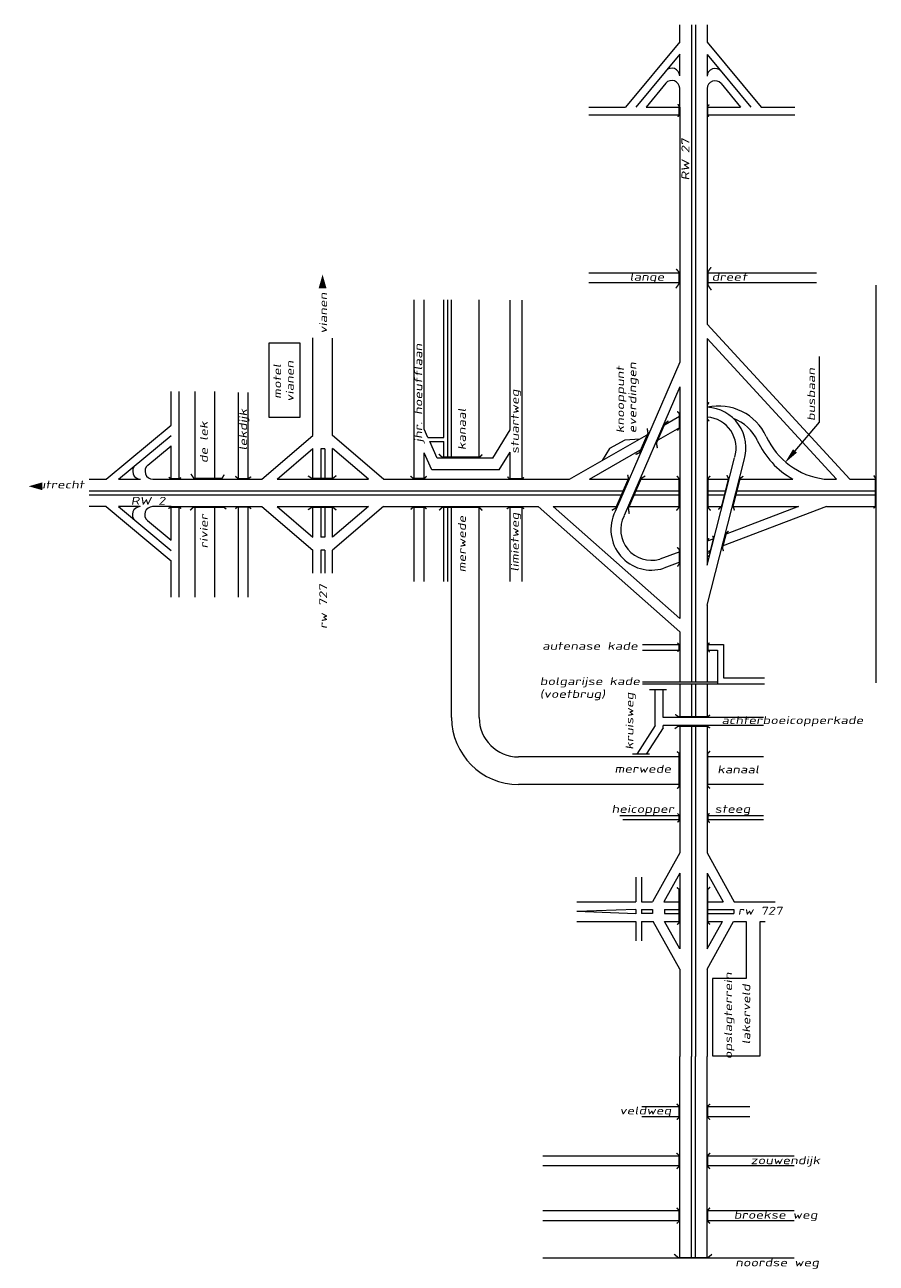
# Model space of a CAD drawing. Header units: metres. Extents: x 534 to 2631, y -2348 to -1484.
# Tile 10 of 13: x 1716 to 1878, y -1720 to -1484. Entities that reach past the tile are written whole.
import ezdxf

# ---------------------------------------------------------------- set-up
doc = ezdxf.new("R2010")
doc.units = ezdxf.units.M
doc.linetypes.add('135-8$0$DASHDOT', pattern=[25.4, 12.7, -6.35, 0, -6.35])
for name, color, linetype, lineweight in [('135-8$0$AFBREEKLIJN', 2, '135-8$0$DASHDOT', 0), ('135-8$0$STROOI', 7, 'Continuous', 0), ('135-8$0$TEXT', 178, 'Continuous', 0)]:
    doc.layers.add(name, color=color, linetype=linetype, lineweight=lineweight)
doc.styles.add('135-8$0$ISO25', font='ISO9.SHX', dxfattribs={"width": 1.5, "oblique": 10})

msp = doc.modelspace()

# ---------------------------------------------------------------- linework, layer by layer
at = {"layer": '135-8$0$AFBREEKLIJN'}
for p, q in [((1838.42, -1611.22), (1835.15, -1611.22)), ((1835.2, -1623.45), (1831.94, -1623.45))]:
    msp.add_line(p, q, dxfattribs=at)
at = {"layer": '135-8$0$STROOI', "color": 7}
for p, q in [((1840.92, -1487.72), (1840.92, -1484.47)), ((1843.17, -1484.47), (1843.17, -1609.68)), ((1843.92, -1484.47), (1843.92, -1609.68)), ((1846.17, -1484.47), (1846.17, -1487.78)), ((1840.92, -1487.72), (1830.62, -1500.16)), ((1846.17, -1487.78), (1856.43, -1500.16)), ((1840.92, -1490.07), (1832.57, -1500.16)), ((1840.92, -1494.23), (1840.92, -1490.07)), ((1846.17, -1490.13), (1854.48, -1500.16)), ((1846.17, -1490.13), (1846.17, -1494.29)), ((1838.27, -1495.63), (1834.51, -1500.16)), ((1848.83, -1495.68), (1852.54, -1500.16)), ((1840.92, -1500.16), (1840.92, -1496.58)), ((1846.17, -1496.64), (1846.17, -1517.42)), ((1823.64, -1500.16), (1830.62, -1500.16)), ((1834.51, -1500.16), (1840.92, -1500.16)), ((1840.92, -1500.16), (1840.92, -1517.42)), ((1846.17, -1500.16), (1852.54, -1500.16)), ((1856.43, -1500.16), (1862.84, -1500.16)), ((1823.64, -1501.66), (1828.16, -1501.66)), ((1828.91, -1501.66), (1840.92, -1501.66)), ((1846.17, -1501.66), (1862.84, -1501.66)), ((1840.92, -1517.42), (1840.92, -1548.75)), ((1846.17, -1517.42), (1846.17, -1541.51)), ((1840.92, -1531.79), (1823.59, -1531.79)), ((1867.01, -1531.79), (1846.17, -1531.79)), ((1840.92, -1533.66), (1823.59, -1533.66)), ((1867.01, -1533.66), (1846.17, -1533.66)), ((1878.29, -1534.08), (1878.29, -1609.88)), ((1790.33, -1571.06), (1790.33, -1536.89)), ((1792.21, -1561.54), (1792.21, -1536.89)), ((1795.96, -1563.16), (1795.96, -1536.89)), ((1796.71, -1567.06), (1796.71, -1536.89)), ((1797.46, -1567.06), (1797.46, -1536.89)), ((1802.71, -1567.06), (1802.71, -1536.89)), ((1808.63, -1561.68), (1808.63, -1536.99)), ((1810.88, -1571.06), (1810.88, -1536.99)), ((1873.33, -1571.06), (1846.17, -1541.51)), ((1762.72, -1559.29), (1762.72, -1545.11)), ((1762.72, -1545.11), (1768.51, -1545.11)), ((1768.51, -1545.11), (1768.51, -1559.29)), ((1771.02, -1560.53), (1771.02, -1544.15)), ((1774.77, -1562.78), (1774.77, -1544.17)), ((1870.78, -1571.06), (1846.17, -1544.28)), ((1846.17, -1544.28), (1846.17, -1587.46)), ((1840.92, -1548.75), (1828.63, -1577.24)), ((1744.04, -1560.8), (1744.04, -1554.39)), ((1745.54, -1571.06), (1745.54, -1554.39)), ((1748.59, -1571.03), (1748.59, -1554.39)), ((1752.34, -1571.03), (1752.34, -1554.39)), ((1756.84, -1571.08), (1756.84, -1554.54)), ((1758.72, -1571.08), (1758.72, -1554.54)), ((1840.92, -1553.48), (1830.36, -1577.98)), ((1840.92, -1553.48), (1840.92, -1597.65)), ((1768.51, -1559.29), (1762.72, -1559.29)), ((1837.73, -1560.88), (1840.87, -1559.08)), ((1731.66, -1571.06), (1744.04, -1560.8)), ((1792.95, -1563.16), (1792.21, -1561.54)), ((1805.29, -1567.06), (1808.63, -1561.68)), ((1819.94, -1571.06), (1835.02, -1562.43)), ((1836.5, -1563.75), (1840.92, -1561.21)), ((1734.01, -1571.06), (1744.04, -1562.75)), ((1739.57, -1568.4), (1744.04, -1564.7)), ((1744.04, -1571.06), (1744.04, -1564.7)), ((1761.31, -1571.06), (1771.02, -1562.78)), ((1784.48, -1571.06), (1774.77, -1562.78)), ((1792.95, -1563.16), (1795.96, -1563.16)), ((1794.73, -1567.06), (1793.29, -1563.91)), ((1793.29, -1563.91), (1795.96, -1563.91)), ((1795.96, -1567.06), (1795.96, -1563.91)), ((1764.2, -1571.06), (1771.02, -1565.24)), ((1771.02, -1571.06), (1771.02, -1565.25)), ((1772.52, -1565.29), (1772.52, -1571.06)), ((1773.27, -1565.29), (1772.52, -1565.29)), ((1773.27, -1565.29), (1773.27, -1571.06)), ((1774.77, -1571.06), (1774.77, -1565.24)), ((1781.59, -1571.06), (1774.77, -1565.24)), ((1792.21, -1571.06), (1792.21, -1566.05)), ((1793.7, -1569.31), (1792.21, -1566.05)), ((1805.29, -1567.06), (1794.73, -1567.06)), ((1806.54, -1569.31), (1808.63, -1565.95)), ((1808.63, -1571.06), (1808.63, -1565.95)), ((1823.72, -1571.06), (1833.78, -1565.3)), ((1846.17, -1587.46), (1851.39, -1566.98)), ((1806.54, -1569.31), (1793.7, -1569.31)), ((1846.17, -1595.06), (1853.21, -1567.45)), ((1728.36, -1571.06), (1731.66, -1571.06)), ((1734.01, -1571.06), (1738.18, -1571.06)), ((1740.53, -1571.06), (1761.31, -1571.06)), ((1764.2, -1571.06), (1781.59, -1571.06)), ((1784.48, -1571.06), (1819.94, -1571.06)), ((1823.72, -1571.06), (1831.3, -1571.06)), ((1833.34, -1571.06), (1840.92, -1571.06)), ((1846.17, -1571.06), (1850.35, -1571.06)), ((1852.29, -1571.06), (1862.51, -1571.06)), ((1868.45, -1571.06), (1870.78, -1571.06)), ((1873.33, -1571.06), (1878.29, -1571.06)), ((1728.36, -1573.31), (1830.33, -1573.31)), ((1728.36, -1574.06), (1830, -1574.06)), ((1832.05, -1574.06), (1840.92, -1574.06)), ((1832.37, -1573.31), (1840.92, -1573.31)), ((1846.17, -1573.31), (1849.78, -1573.31)), ((1846.17, -1574.06), (1849.59, -1574.06)), ((1851.52, -1574.06), (1878.29, -1574.06)), ((1851.71, -1573.31), (1878.29, -1573.31)), ((1731.61, -1576.31), (1728.36, -1576.31)), ((1731.61, -1576.31), (1744.04, -1586.61)), ((1733.96, -1576.31), (1744.04, -1584.67)), ((1738.12, -1576.31), (1733.96, -1576.31)), ((1744.04, -1576.31), (1740.47, -1576.31)), ((1744.04, -1576.31), (1761.31, -1576.31)), ((1744.04, -1582.72), (1744.04, -1576.31)), ((1745.54, -1588.33), (1745.54, -1576.31)), ((1748.59, -1593.59), (1748.59, -1576.28)), ((1752.34, -1593.59), (1752.34, -1576.28)), ((1756.84, -1593.59), (1756.84, -1576.23)), ((1758.72, -1593.59), (1758.72, -1576.23)), ((1761.31, -1576.31), (1771.02, -1584.59)), ((1764.2, -1576.31), (1771.02, -1582.13)), ((1764.2, -1576.31), (1781.59, -1576.31)), ((1771.02, -1582.12), (1771.02, -1576.31)), ((1772.52, -1576.31), (1772.52, -1582.14)), ((1773.27, -1576.31), (1773.27, -1582.14)), ((1781.59, -1576.31), (1774.77, -1582.13)), ((1784.48, -1576.31), (1774.77, -1584.59)), ((1774.77, -1582.13), (1774.77, -1576.31)), ((1784.48, -1576.31), (1813.98, -1576.31)), ((1790.33, -1590.55), (1790.33, -1576.31)), ((1792.21, -1590.55), (1792.21, -1576.31)), ((1795.96, -1590.55), (1795.96, -1576.31)), ((1796.71, -1590.55), (1796.71, -1576.31)), ((1797.46, -1616.51), (1797.46, -1576.31)), ((1802.71, -1616.51), (1802.71, -1576.31)), ((1808.63, -1590.55), (1808.63, -1576.31)), ((1810.88, -1590.55), (1810.88, -1576.31)), ((1813.98, -1576.31), (1840.92, -1600.15)), ((1816.81, -1576.31), (1840.92, -1597.65)), ((1816.81, -1576.31), (1829.03, -1576.31)), ((1831.08, -1576.31), (1840.92, -1576.31)), ((1846.17, -1576.31), (1849.01, -1576.31)), ((1868.88, -1576.31), (1849.03, -1583.83)), ((1863.59, -1576.31), (1849.6, -1581.61)), ((1850.95, -1576.31), (1863.59, -1576.31)), ((1868.88, -1576.31), (1878.29, -1576.31)), ((1739.51, -1578.96), (1744.04, -1582.72)), ((1773.27, -1582.14), (1772.52, -1582.14)), ((1847.46, -1582.42), (1846.17, -1582.9)), ((1771.02, -1588.98), (1771.02, -1584.59)), ((1773.27, -1584.63), (1772.52, -1584.63)), ((1772.52, -1584.63), (1772.52, -1588.98)), ((1773.27, -1584.63), (1773.27, -1588.98)), ((1774.77, -1588.98), (1774.77, -1584.59)), ((1840.92, -1584.89), (1837.12, -1586.33)), ((1846.89, -1584.64), (1846.17, -1584.91)), ((1744.04, -1593.59), (1744.04, -1586.61)), ((1840.92, -1586.9), (1837.88, -1588.05)), ((1745.54, -1593.59), (1745.54, -1589.08)), ((1846.17, -1595.06), (1846.17, -1609.68)), ((1840.92, -1600.15), (1840.92, -1609.68)), ((1833.81, -1602.56), (1840.92, -1602.56)), ((1846.17, -1602.56), (1849.28, -1602.56)), ((1849.28, -1602.56), (1849.28, -1608.93)), ((1833.81, -1603.68), (1840.92, -1603.68)), ((1846.17, -1603.68), (1848.16, -1603.68)), ((1848.16, -1603.68), (1848.16, -1610.06)), ((1833.81, -1609.68), (1848.16, -1609.68)), ((1849.28, -1608.93), (1857.06, -1608.93)), ((1833.81, -1610.06), (1849.62, -1610.06)), ((1836.27, -1618.01), (1836.27, -1611.12)), ((1837.77, -1616.51), (1837.77, -1611.12)), ((1840.92, -1610.06), (1840.92, -1616.51)), ((1843.17, -1610.06), (1843.17, -1616.51)), ((1843.92, -1610.06), (1843.92, -1616.51)), ((1846.17, -1610.06), (1846.17, -1616.51)), ((1848.16, -1610.06), (1857.06, -1610.06)), ((1846.17, -1616.51), (1837.77, -1616.51)), ((1856.91, -1616.51), (1846.17, -1616.51)), ((1836.27, -1618.01), (1832.73, -1623.49)), ((1837.77, -1618.45), (1834.52, -1623.49)), ((1846.17, -1618.01), (1837.77, -1618.01)), ((1837.77, -1618.45), (1837.77, -1618.01)), ((1840.92, -1618.01), (1840.92, -1642.31)), ((1843.17, -1618.01), (1843.17, -1681.11)), ((1843.92, -1618.01), (1843.92, -1681.11)), ((1856.91, -1618.01), (1846.17, -1618.01)), ((1846.17, -1618.01), (1846.17, -1642.31)), ((1840.92, -1624.01), (1810.21, -1624.01)), ((1856.91, -1624.01), (1846.17, -1624.01)), ((1840.92, -1629.26), (1810.21, -1629.26)), ((1856.91, -1629.26), (1846.17, -1629.26)), ((1830.06, -1635.26), (1829.53, -1635.26)), ((1840.92, -1635.26), (1830.06, -1635.26)), ((1856.91, -1635.26), (1846.17, -1635.26)), ((1840.92, -1636.01), (1830.06, -1636.01)), ((1847.56, -1636.01), (1846.17, -1636.01)), ((1856.91, -1636.01), (1847.55, -1636.01)), ((1840.92, -1642.31), (1835.77, -1651.61)), ((1846.17, -1642.31), (1851.32, -1651.61)), ((1832.55, -1646.93), (1832.55, -1651.61)), ((1833.67, -1646.93), (1833.67, -1649.39)), ((1833.67, -1646.93), (1833.67, -1651.61)), ((1840.92, -1646.18), (1837.92, -1651.61)), ((1840.92, -1646.18), (1840.92, -1660.56)), ((1846.17, -1646.18), (1849.18, -1651.61)), ((1846.17, -1646.18), (1846.17, -1660.56)), ((1821.31, -1651.61), (1832.55, -1651.61)), ((1833.67, -1651.61), (1835.77, -1651.61)), ((1837.92, -1651.61), (1840.92, -1651.61)), ((1846.17, -1651.61), (1849.18, -1651.61)), ((1851.32, -1651.61), (1859.1, -1651.61)), ((1832.55, -1653.1), (1821.3, -1653.48)), ((1832.55, -1653.88), (1821.3, -1653.48)), ((1832.55, -1653.1), (1832.55, -1653.88)), ((1833.67, -1653.09), (1835.76, -1653.09)), ((1833.67, -1653.09), (1833.67, -1653.87)), ((1835.76, -1653.87), (1833.67, -1653.87)), ((1835.76, -1653.09), (1835.76, -1653.87)), ((1838, -1653.11), (1840.92, -1653.11)), ((1838, -1653.11), (1838, -1653.86)), ((1838, -1653.86), (1840.92, -1653.86)), ((1846.17, -1653.11), (1851.27, -1653.11)), ((1846.17, -1653.86), (1851.27, -1653.86)), ((1851.27, -1653.11), (1851.27, -1653.86)), ((1821.31, -1655.36), (1832.55, -1655.36)), ((1832.55, -1655.36), (1832.55, -1659.07)), ((1833.67, -1655.36), (1833.67, -1659.07)), ((1833.67, -1655.36), (1835.9, -1655.36)), ((1840.92, -1664.43), (1835.9, -1655.36)), ((1840.92, -1660.56), (1838.04, -1655.36)), ((1838.04, -1655.36), (1840.92, -1655.36)), ((1846.17, -1664.43), (1851.2, -1655.36)), ((1846.17, -1660.56), (1849.06, -1655.36)), ((1846.17, -1655.36), (1849.06, -1655.36)), ((1846.17, -1655.42), (1846.17, -1660.56)), ((1851.2, -1655.36), (1853.62, -1655.36)), ((1851.2, -1655.36), (1853.62, -1655.36)), ((1853.62, -1655.36), (1853.62, -1666.25)), ((1856.24, -1680.97), (1856.24, -1655.36)), ((1856.24, -1655.36), (1857.23, -1655.36)), ((1856.24, -1655.36), (1857.23, -1655.36)), ((1840.92, -1664.43), (1840.92, -1681.11)), ((1846.17, -1664.43), (1846.17, -1681.11)), ((1853.62, -1666.25), (1847.17, -1666.25)), ((1847.17, -1666.25), (1847.17, -1680.97)), ((1840.92, -1709.46), (1840.92, -1681.11)), ((1843.17, -1709.46), (1843.17, -1681.11)), ((1843.92, -1709.46), (1843.92, -1681.11)), ((1846.17, -1709.46), (1846.17, -1681.11)), ((1847.17, -1680.97), (1856.24, -1680.97)), ((1840.92, -1690.71), (1833.73, -1690.71)), ((1854.29, -1690.71), (1846.17, -1690.71)), ((1840.92, -1692.59), (1833.73, -1692.59)), ((1854.29, -1692.59), (1846.17, -1692.59)), ((1840.92, -1700.08), (1814.82, -1700.08)), ((1862.75, -1700.08), (1846.17, -1700.08)), ((1840.92, -1701.96), (1814.82, -1701.96)), ((1862.75, -1701.96), (1846.17, -1701.96)), ((1840.92, -1719.56), (1840.92, -1708.48)), ((1843.17, -1719.56), (1843.17, -1708.48)), ((1843.92, -1719.56), (1843.92, -1708.48)), ((1840.92, -1710.54), (1814.82, -1710.54)), ((1846.17, -1718.59), (1846.17, -1709.46)), ((1862.75, -1710.54), (1846.17, -1710.54)), ((1840.92, -1712.41), (1814.82, -1712.41)), ((1862.75, -1712.41), (1846.17, -1712.41)), ((1862.75, -1719.56), (1814.82, -1719.56)), ((1846.17, -1719.56), (1846.17, -1718.59))]:
    msp.add_line(p, q, dxfattribs=at)
at = {"layer": '135-8$0$STROOI'}
for p, q in [((1828.16, -1501.66), (1828.91, -1501.66)), ((1771.02, -1562.78), (1771.02, -1560.53)), ((1830.49, -1563.67), (1827.54, -1565.24)), ((1833.3, -1563.42), (1830.49, -1563.67)), ((1827.54, -1565.24), (1826.18, -1567.49)), ((1745.54, -1589.08), (1745.54, -1588.33))]:
    msp.add_line(p, q, dxfattribs=at)
at = {"layer": '135-8$0$STROOI', "color": 7}
for points in [[(1840.56, -1502.02, 0.263, 0.263, 0), (1840.79, -1501.73, 0.263, 0.263, 0), (1840.79, -1499.92, 0.263, 0.263, 0), (1840.56, -1499.61, 0.263, 0.263, 0)], [(1846.48, -1501.98, 0.263, 0.263, 0), (1846.26, -1501.75, 0.263, 0.263, 0), (1846.26, -1500, 0.263, 0.263, 0), (1846.55, -1499.67, 0.263, 0.263, 0)], [(1840.25, -1531.01, 0.263, 0.263, 0), (1840.77, -1531.59, 0.263, 0.263, 0), (1840.77, -1533.86, 0.263, 0.263, 0), (1840.2, -1534.69, 0.263, 0.263, 0)], [(1846.91, -1530.68, 0.263, 0.263, 0), (1846.34, -1531.5, 0.263, 0.263, 0), (1846.34, -1534.17, 0.263, 0.263, 0), (1846.97, -1535.06, 0.263, 0.263, 0)], [(1846.52, -1556.41, 0.263, 0.263, 0), (1846.21, -1556.9, 0.263, 0.263, 0), (1846.21, -1559.62, 0.263, 0.263, 0), (1846.55, -1560.04, 0.263, 0.263, 0)], [(1838.78, -1559.96, 0.263, 0.263, 0), (1838.11, -1560.46, 0.263, 0.263, 0), (1836.5, -1564.19, 0.263, 0.263, 0), (1836.67, -1565.16, 0.263, 0.263, 0)], [(1840.45, -1558.12, 0.263, 0.263, 0), (1840.85, -1558.58, 0.263, 0.263, 0), (1840.85, -1561.32, 0.263, 0.263, 0), (1840.48, -1561.81, 0.263, 0.263, 0)], [(1834.72, -1561.4, 0.263, 0.263, 0), (1834.89, -1562.28, 0.263, 0.263, 0), (1833.25, -1566.03, 0.263, 0.263, 0), (1832.51, -1566.37, 0.263, 0.263, 0)], [(1803.33, -1566.37, 0.263, 0.263, 0), (1802.82, -1566.88, 0.263, 0.263, 0), (1795.67, -1566.88, 0.263, 0.263, 0), (1795.02, -1566.3, 0.263, 0.263, 0)], [(1745.87, -1570.76, 0.263, 0.263, 0), (1745.64, -1570.97, 0.263, 0.263, 0), (1743.88, -1570.97, 0.263, 0.263, 0), (1743.56, -1570.68, 0.263, 0.263, 0)], [(1754.14, -1570.21, 0.263, 0.263, 0), (1753.69, -1570.93, 0.263, 0.263, 0), (1748.35, -1570.93, 0.263, 0.263, 0), (1747.77, -1570.08, 0.263, 0.263, 0)], [(1759.26, -1570.6, 0.263, 0.263, 0), (1758.76, -1570.95, 0.263, 0.263, 0), (1756.74, -1570.95, 0.263, 0.263, 0), (1756.26, -1570.51, 0.263, 0.263, 0)], [(1775.49, -1570.39, 0.263, 0.263, 0), (1774.85, -1570.91, 0.263, 0.263, 0), (1770.79, -1570.91, 0.263, 0.263, 0), (1770.1, -1570.44, 0.263, 0.263, 0)], [(1792.71, -1570.51, 0.263, 0.263, 0), (1792.3, -1570.92, 0.263, 0.263, 0), (1790.12, -1570.92, 0.263, 0.263, 0), (1789.63, -1570.46, 0.263, 0.263, 0)], [(1811.23, -1570.74, 0.263, 0.263, 0), (1810.93, -1570.99, 0.263, 0.263, 0), (1808.47, -1570.99, 0.263, 0.263, 0), (1808.11, -1570.62, 0.263, 0.263, 0)], [(1831, -1570.23, 0.263, 0.263, 0), (1831.17, -1570.93, 0.263, 0.263, 0), (1828.72, -1576.6, 0.263, 0.263, 0), (1827.99, -1577, 0.263, 0.263, 0)], [(1834.36, -1570.46, 0.263, 0.263, 0), (1833.62, -1570.9, 0.263, 0.263, 0), (1831.14, -1576.63, 0.263, 0.263, 0), (1831.31, -1577.67, 0.263, 0.263, 0)], [(1840.39, -1570.44, 0.263, 0.263, 0), (1840.78, -1570.93, 0.263, 0.263, 0), (1840.78, -1576.48, 0.263, 0.263, 0), (1840.3, -1577.06, 0.263, 0.263, 0)], [(1846.73, -1570.44, 0.263, 0.263, 0), (1846.33, -1570.93, 0.263, 0.263, 0), (1846.33, -1576.48, 0.263, 0.263, 0), (1846.82, -1577.06, 0.263, 0.263, 0)], [(1848.28, -1576.84, 0.263, 0.263, 0), (1848.91, -1576.24, 0.263, 0.263, 0), (1850.23, -1570.99, 0.263, 0.263, 0), (1849.91, -1570.29, 0.263, 0.263, 0)], [(1851.37, -1577.03, 0.263, 0.263, 0), (1851.09, -1576.21, 0.263, 0.263, 0), (1852.43, -1570.96, 0.263, 0.263, 0), (1853.04, -1570.5, 0.263, 0.263, 0)], [(1877.87, -1576.62, 0.263, 0.263, 0), (1878.19, -1576.35, 0.263, 0.263, 0), (1878.19, -1570.86, 0.263, 0.263, 0), (1877.93, -1570.36, 0.263, 0.263, 0)], [(1745.91, -1576.68, 0.263, 0.263, 0), (1745.62, -1576.45, 0.263, 0.263, 0), (1743.81, -1576.45, 0.263, 0.263, 0), (1743.5, -1576.68, 0.263, 0.263, 0)], [(1754.53, -1576.81, 0.263, 0.263, 0), (1754.08, -1576.41, 0.263, 0.263, 0), (1748.22, -1576.41, 0.263, 0.263, 0), (1747.64, -1577, 0.263, 0.263, 0)], [(1759.26, -1576.71, 0.263, 0.263, 0), (1758.82, -1576.38, 0.263, 0.263, 0), (1756.63, -1576.38, 0.263, 0.263, 0), (1756.26, -1576.71, 0.263, 0.263, 0)], [(1775.49, -1576.97, 0.263, 0.263, 0), (1774.85, -1576.45, 0.263, 0.263, 0), (1770.79, -1576.45, 0.263, 0.263, 0), (1770.1, -1576.92, 0.263, 0.263, 0)], [(1792.68, -1576.75, 0.263, 0.263, 0), (1792.3, -1576.43, 0.263, 0.263, 0), (1790.12, -1576.43, 0.263, 0.263, 0), (1789.66, -1576.83, 0.263, 0.263, 0)], [(1803.3, -1577.06, 0.263, 0.263, 0), (1802.75, -1576.44, 0.263, 0.263, 0), (1795.67, -1576.44, 0.263, 0.263, 0), (1795.09, -1577.03, 0.263, 0.263, 0)], [(1811.25, -1576.73, 0.263, 0.263, 0), (1810.91, -1576.43, 0.263, 0.263, 0), (1808.42, -1576.43, 0.263, 0.263, 0), (1807.98, -1576.75, 0.263, 0.263, 0)], [(1850.24, -1580.94, 0.263, 0.263, 0), (1849.81, -1581.39, 0.263, 0.263, 0), (1849.08, -1584.17, 0.263, 0.263, 0), (1849.26, -1584.78, 0.263, 0.263, 0)], [(1846.52, -1582.34, 0.263, 0.263, 0), (1846.21, -1582.83, 0.263, 0.263, 0), (1846.21, -1585.54, 0.263, 0.263, 0), (1846.55, -1585.97, 0.263, 0.263, 0)], [(1847.22, -1581.85, 0.263, 0.263, 0), (1847.37, -1582.34, 0.263, 0.263, 0), (1846.76, -1584.81, 0.263, 0.263, 0), (1846.37, -1585.24, 0.263, 0.263, 0)], [(1840.45, -1584.05, 0.263, 0.263, 0), (1840.85, -1584.51, 0.263, 0.263, 0), (1840.85, -1587.25, 0.263, 0.263, 0), (1840.48, -1587.74, 0.263, 0.263, 0)], [(1840.5, -1602.26, 0.263, 0.263, 0), (1840.81, -1602.58, 0.263, 0.263, 0), (1840.81, -1603.65, 0.263, 0.263, 0), (1840.5, -1603.96, 0.263, 0.263, 0)], [(1846.59, -1602.24, 0.263, 0.263, 0), (1846.3, -1602.58, 0.263, 0.263, 0), (1846.3, -1603.62, 0.263, 0.263, 0), (1846.64, -1604.04, 0.263, 0.263, 0)], [(1846.72, -1616.01, 0.263, 0.263, 0), (1846.25, -1616.35, 0.263, 0.263, 0), (1840.68, -1616.35, 0.263, 0.263, 0), (1840.07, -1615.91, 0.263, 0.263, 0)], [(1846.72, -1618.5, 0.263, 0.263, 0), (1846.19, -1618.17, 0.263, 0.263, 0), (1840.63, -1618.17, 0.263, 0.263, 0), (1839.97, -1618.63, 0.263, 0.263, 0)], [(1840.38, -1622.98, 0.263, 0.263, 0), (1840.8, -1623.3, 0.263, 0.263, 0), (1840.8, -1629.68, 0.263, 0.263, 0), (1840.45, -1630.08, 0.263, 0.263, 0)], [(1846.71, -1622.87, 0.263, 0.263, 0), (1846.28, -1623.34, 0.263, 0.263, 0), (1846.28, -1629.61, 0.263, 0.263, 0), (1846.71, -1630.04, 0.263, 0.263, 0)], [(1840.5, -1634.78, 0.263, 0.263, 0), (1840.81, -1635.09, 0.263, 0.263, 0), (1840.81, -1636.17, 0.263, 0.263, 0), (1840.5, -1636.48, 0.263, 0.263, 0)], [(1846.59, -1634.75, 0.263, 0.263, 0), (1846.3, -1635.09, 0.263, 0.263, 0), (1846.3, -1636.14, 0.263, 0.263, 0), (1846.64, -1636.56, 0.263, 0.263, 0)], [(1840.38, -1648.89, 0.263, 0.263, 0), (1840.8, -1649.22, 0.263, 0.263, 0), (1840.8, -1655.59, 0.263, 0.263, 0), (1840.45, -1655.99, 0.263, 0.263, 0)], [(1846.71, -1648.79, 0.263, 0.263, 0), (1846.28, -1649.25, 0.263, 0.263, 0), (1846.28, -1655.52, 0.263, 0.263, 0), (1846.71, -1655.95, 0.263, 0.263, 0)], [(1840.36, -1693.14, 0.263, 0.263, 0), (1840.81, -1692.7, 0.263, 0.263, 0), (1840.81, -1690.58, 0.263, 0.263, 0), (1840.33, -1690.13, 0.263, 0.263, 0)], [(1846.7, -1693.14, 0.263, 0.263, 0), (1846.26, -1692.7, 0.263, 0.263, 0), (1846.26, -1690.58, 0.263, 0.263, 0), (1846.73, -1690.13, 0.263, 0.263, 0)], [(1840.36, -1702.51, 0.263, 0.263, 0), (1840.81, -1702.07, 0.263, 0.263, 0), (1840.81, -1699.94, 0.263, 0.263, 0), (1840.33, -1699.5, 0.263, 0.263, 0)], [(1846.7, -1702.51, 0.263, 0.263, 0), (1846.26, -1702.07, 0.263, 0.263, 0), (1846.26, -1699.94, 0.263, 0.263, 0), (1846.73, -1699.5, 0.263, 0.263, 0)], [(1840.36, -1712.94, 0.263, 0.263, 0), (1840.81, -1712.5, 0.263, 0.263, 0), (1840.81, -1710.38, 0.263, 0.263, 0), (1840.33, -1709.94, 0.263, 0.263, 0)], [(1846.7, -1712.94, 0.263, 0.263, 0), (1846.26, -1712.5, 0.263, 0.263, 0), (1846.26, -1710.38, 0.263, 0.263, 0), (1846.73, -1709.94, 0.263, 0.263, 0)], [(1847.08, -1718.8, 0.263, 0.263, 0), (1846.29, -1719.43, 0.263, 0.263, 0), (1840.65, -1719.43, 0.263, 0.263, 0), (1839.86, -1718.77, 0.263, 0.263, 0)]]:
    msp.add_lwpolyline(points, format="xyseb", dxfattribs=at)
for centre, radius, start, end in [((1839.42, -1494.23), 1.5, 0, 140.3574), ((1847.67, -1494.29), 1.5, 39.6426, 180), ((1839.42, -1496.58), 1.5, 0, 140.3574), ((1847.67, -1496.64), 1.5, 39.6426, 180), ((1847.67, -1496.64), 1.5, 39.6426, 180), ((1848.31, -1567.2), 10.07, 25.0793, 102.2721), ((1845.77, -1565.14), 7.79, 342.7732, 87.0041), ((1845.77, -1565.14), 7.79, 128.443, 128.948), ((1845.77, -1565.14), 5.91, 342.7732, 86.0529), ((1848.31, -1567.2), 8.19, 25.0793, 69.7121), ((1870.19, -1557.16), 15.88, 204.3145, 241.056), ((1870.19, -1557.16), 14, 204.3145, 262.8698), ((1738.18, -1569.56), 1.5, 129.6426, 270), ((1740.53, -1569.56), 1.5, 129.6426, 270), ((1738.12, -1577.81), 1.5, 90, 230.3574), ((1740.47, -1577.81), 1.5, 90, 230.3574), ((1835.55, -1580.68), 7.73, 153.502, 287.553), ((1835.56, -1580.68), 5.86, 153.4774, 285.4544), ((1810.21, -1616.51), 12.75, 180, 270), ((1810.21, -1616.51), 7.5, 180, 270)]:
    msp.add_arc(centre, radius, start, end, dxfattribs=at)
at = {"layer": '135-8$0$TEXT'}
for p, q in [((1867.56, -1560.2), (1867.56, -1547.67)), ((1862.9, -1565.69), (1867.56, -1560.2))]:
    msp.add_line(p, q, dxfattribs=at)
for points in [[(1772.87, -1534.69, 1.5, 0, 0), (1772.87, -1532.07, 0, 0, 0)], [(1719.48, -1572.43, 1.5, 0, 0), (1716.87, -1572.43, 0, 0, 0)]]:
    msp.add_lwpolyline(points, format="xyseb", dxfattribs=at)
msp.add_solid([(1863.28, -1566.01), (1862.52, -1565.37), (1860.95, -1567.98)], dxfattribs=at)

# ---------------------------------------------------------------- texts
at = {"layer": '135-8$0$TEXT', "style": '135-8$0$ISO25', "oblique": 10, "width": 1.5}
for s, p in [('RW 27', (1842.76, -1514.14)), ('vianen', (1773.74, -1543.35)), ('jhr. hoeufflaan', (1791.86, -1564.05)), ('motel', (1764.97, -1555.77)), ('vianen', (1767.37, -1556.34)), ('knooppunt', (1830.33, -1562.31)), ('everdingen', (1832.65, -1562.31)), ('busbaan', (1866.73, -1559.99)), ('stuartweg', (1810.26, -1566.26)), ('lekdijk', (1758.47, -1565.61)), ('kanaal', (1800.17, -1565.54)), ('de lek', (1750.98, -1568.01)), ('merwede', (1800.17, -1588.82)), ('limietweg', (1810.26, -1588.69)), ('rivier', (1750.98, -1584.25)), ('rw 727', (1773.74, -1599.61)), ('kruisweg', (1832.1, -1622.64)), ('opslagterrein', (1850.91, -1681.6)), ('lakerveld', (1854.36, -1678.79))]:
    msp.add_text(s, height=1.5, rotation=90, dxfattribs=at).set_placement(p)
for s, p in [('lange       dreef', (1831.38, -1533.25)), ('utrecht', (1718.59, -1572.84)), ('RW 2', (1736.33, -1575.95)), ('autenase kade', (1814.72, -1603.59)), ('bolgarijse kade', (1814.26, -1610.31)), ('(voetbrug)', (1814.26, -1612.75)), ('achterboeicopperkade', (1848.9, -1617.74)), ('merwede          ', (1828.51, -1627.01)), ('kanaal', (1848.09, -1627.13)), ('heicopper      steeg', (1827.93, -1634.67)), ('rw 727', (1852.02, -1654.07)), ('veldweg', (1829.46, -1692.15)), ('zouwendijk', (1854.42, -1701.63)), ('broekse weg', (1851.24, -1712.01)), ('noordse weg', (1851.53, -1721.09))]:
    msp.add_text(s, height=1.5, dxfattribs=at).set_placement(p)

doc.saveas('drawing.dxf')
